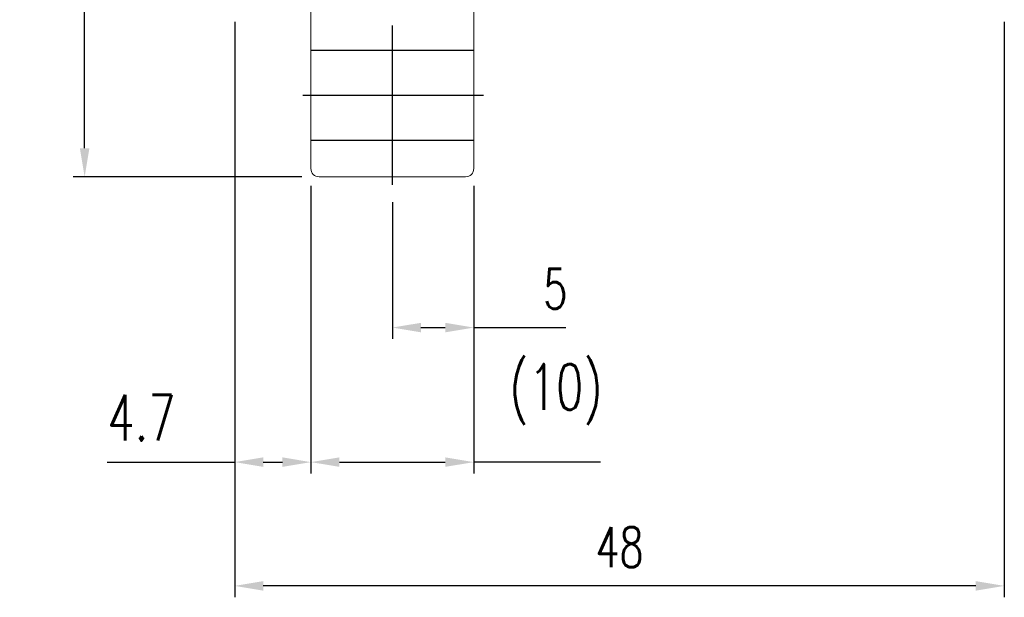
# Model space of a CAD drawing. Header units: millimetres. Extents: x -98 to 72, y -1050 to -956.
# Tile 2 of 47: x 1 to 61, y -1040 to -1005. Entities that reach past the tile are written whole.
import ezdxf

# ---------------------------------------------------------------- set-up
doc = ezdxf.new("R2010")
doc.units = ezdxf.units.MM
doc.header["$LTSCALE"] = 0.1
doc.layers.get('0').update_dxf_attribs({"linetype": 'CONTINUOUS'})
doc.layers.get('Defpoints').update_dxf_attribs({"linetype": 'CONTINUOUS'})
doc.styles.add('DIM-7', font='SIMPLEX.shx', dxfattribs={"width": 0.7, "bigfont": 'chineset.shx'})
doc.dimstyles.new('CNS', dxfattribs={"dimtxt": 3.5, "dimasz": 2.5, "dimexe": 1, "dimexo": 1.5, "dimgap": 0.09, "dimtad": 0, "dimdsep": 46, "dimtxsty": 'DIM-7', "dimcen": 0.09, "dimclrd": 1, "dimclre": 1, "dimclrt": 4, "dimadec": 0, "dimazin": 0, "dimtfac": 1, "dimtix": 1, "dimtmove": 2, "dimatfit": 3, "dimfxl": 0, "dimtvp": 0.971429, "dimtolj": 1, "dimarcsym": 0})

# ---------------------------------------------------------------- blocks, each defined once
blk = doc.blocks.new('*D69')
at = {"color": 0, "lineweight": -2}
for p, q in [((17.935, -966.679), (3.898, -966.679)), ((4.598, -1012.929), (4.598, -968.429)), ((17.935, -1014.679), (3.898, -1014.679))]:
    blk.add_line(p, q, dxfattribs=at)
at = {"color": 0}
for points in [[(4.306, -968.429), (4.89, -968.429), (4.598, -966.679)], [(4.306, -1012.929), (4.89, -1012.929), (4.598, -1014.679)]]:
    blk.add_solid(points, dxfattribs=at)
at = {"layer": 'Defpoints', "color": 0}
for p in [(4.598, -966.679), (18.985, -966.679), (18.985, -1014.679)]:
    blk.add_point(p, dxfattribs=at)
at = {"color": 0, "insert": (2.218, -990.679), "char_height": 2.45, "attachment_point": 5, "rotation": 90, "style": 'DIM-7'}
blk.add_mtext('\\A1;%%C48', dxfattribs=at)
blk = doc.blocks.new('*D71')
at = {"color": 0, "lineweight": -2}
for p, q in [((18.485, -1015.229), (18.485, -1032.886)), ((28.485, -1015.229), (28.485, -1032.886)), ((20.235, -1032.186), (26.735, -1032.186)), ((36.256, -1032.186), (28.485, -1032.186))]:
    blk.add_line(p, q, dxfattribs=at)
at = {"color": 0}
for points in [[(20.235, -1031.894), (20.235, -1032.477), (18.485, -1032.186)], [(26.735, -1031.894), (26.735, -1032.477), (28.485, -1032.186)]]:
    blk.add_solid(points, dxfattribs=at)
at = {"layer": 'Defpoints', "color": 0}
for p in [(18.485, -1014.179), (28.485, -1014.179), (28.485, -1032.186)]:
    blk.add_point(p, dxfattribs=at)
at = {"color": 0, "insert": (33.533, -1028.041), "char_height": 2.8, "attachment_point": 5, "style": 'DIM-7'}
blk.add_mtext('\\A1;(10)', dxfattribs=at)
blk = doc.blocks.new('*D73')
at = {"color": 0, "lineweight": -2}
for p, q in [((13.81, -1005.179), (13.81, -1040.481)), ((61.05, -1005.179), (61.05, -1040.481)), ((59.3, -1039.781), (15.56, -1039.781))]:
    blk.add_line(p, q, dxfattribs=at)
at = {"color": 0}
for points in [[(15.56, -1039.489), (15.56, -1040.072), (13.81, -1039.781)], [(59.3, -1039.489), (59.3, -1040.072), (61.05, -1039.781)]]:
    blk.add_solid(points, dxfattribs=at)
at = {"layer": 'Defpoints', "color": 0}
for p in [(13.81, -1004.129), (61.05, -1004.129), (13.81, -1039.781)]:
    blk.add_point(p, dxfattribs=at)
at = {"color": 0, "insert": (37.43, -1037.401), "char_height": 2.45, "attachment_point": 5, "style": 'DIM-7'}
blk.add_mtext('\\A1;48', dxfattribs=at)
blk = doc.blocks.new('*D74')
at = {"color": 0, "lineweight": -2}
for p, q in [((28.485, -1015.229), (28.485, -1024.63)), ((23.485, -1016.229), (23.485, -1024.63)), ((25.235, -1023.93), (26.735, -1023.93)), ((28.485, -1023.93), (34.126, -1023.93))]:
    blk.add_line(p, q, dxfattribs=at)
at = {"color": 0}
for points in [[(25.235, -1023.639), (25.235, -1024.222), (23.485, -1023.93)], [(26.735, -1023.639), (26.735, -1024.222), (28.485, -1023.93)]]:
    blk.add_solid(points, dxfattribs=at)
at = {"layer": 'Defpoints', "color": 0}
for p in [(28.485, -1014.179), (23.485, -1015.179), (28.485, -1023.93)]:
    blk.add_point(p, dxfattribs=at)
at = {"color": 0, "insert": (33.491, -1021.55), "char_height": 2.45, "attachment_point": 5, "style": 'DIM-7'}
blk.add_mtext('\\A1;5', dxfattribs=at)
blk = doc.blocks.new('*D68')
at = {"color": 0, "lineweight": -2}
for p, q in [((13.81, -1005.179), (13.81, -1032.886)), ((18.485, -1015.229), (18.485, -1032.886)), ((5.971, -1032.186), (13.81, -1032.186)), ((15.56, -1032.186), (16.735, -1032.186))]:
    blk.add_line(p, q, dxfattribs=at)
at = {"color": 0}
for points in [[(15.56, -1031.894), (15.56, -1032.477), (13.81, -1032.186)], [(16.735, -1031.894), (16.735, -1032.477), (18.485, -1032.186)]]:
    blk.add_solid(points, dxfattribs=at)
at = {"layer": 'Defpoints', "color": 0}
for p in [(13.81, -1004.129), (18.485, -1014.179), (18.485, -1032.186)]:
    blk.add_point(p, dxfattribs=at)
at = {"color": 0, "insert": (8.087, -1029.466), "char_height": 2.8, "attachment_point": 5, "style": 'DIM-7'}
blk.add_mtext('\\A1;4.7', dxfattribs=at)

msp = doc.modelspace()

# ---------------------------------------------------------------- linework, layer by layer
at = {"lineweight": 13}
for p, q in [((28.485, -1014.179), (28.485, -967.179)), ((18.485, -1014.179), (18.485, -1003.946)), ((18.985, -1014.679), (27.985, -1014.679))]:
    msp.add_line(p, q, dxfattribs=at)
for p, q in [((23.485, -1015.179), (23.485, -1005.397)), ((28.485, -1006.929), (18.485, -1006.929)), ((17.985, -1009.679), (29.085, -1009.679)), ((18.485, -1012.429), (28.485, -1012.429))]:
    msp.add_line(p, q)
for centre, start, end in [((18.985, -1014.179), 180, 270), ((27.985, -1014.179), 270, 0)]:
    msp.add_arc(centre, 0.5, start, end, dxfattribs=at)

# ---------------------------------------------------------------- dimensions: what is measured, and where the dimension line sits
dim = msp.add_linear_dim(base=(4.598, -966.679), p1=(18.985, -1014.679), p2=(18.985, -966.679), angle=90, dimstyle='CNS', override={"dimscale": 0.7, "dimgap": 0.09, "dimtoh": 1, "dimpost": '%%C<>', "dimclrd": 0, "dimclre": 0, "dimclrt": 0, "dimtol": 0, "dimlim": 0, "dimtp": 0.05, "dimtm": 0.05, "dimtmove": 1})
dim.commit()
dim.dimension.update_dxf_attribs({"geometry": '*D69', "text_midpoint": (2.218, -990.679)})
for base, p1, p2, text, picture, middle in [((18.485, -1032.186), (13.81, -1004.129), (18.485, -1014.179), '4.7', '*D68', (8.087, -1032.646)), ((28.485, -1032.186), (18.485, -1014.179), (28.485, -1014.179), '(<>)', '*D71', (33.533, -1032.186))]:
    dim = msp.add_linear_dim(base=base, p1=p1, p2=p2, text=text, dimstyle='CNS', override={"dimscale": 0.7, "dimtxt": 4, "dimtoh": 1, "dimclrd": 0, "dimclre": 0, "dimclrt": 0, "dimtp": 0.1, "dimtm": 0.1, "dimtmove": 1})
    dim.commit()
    dim.dimension.update_dxf_attribs({"geometry": picture, "text_midpoint": middle, "dimtype": 160})
dim = msp.add_linear_dim(base=(13.81, -1039.781), p1=(61.05, -1004.129), p2=(13.81, -1004.129), text='48', dimstyle='CNS', override={"dimscale": 0.7, "dimclrd": 0, "dimclre": 0, "dimclrt": 0})
dim.commit()
dim.dimension.update_dxf_attribs({"geometry": '*D73', "text_midpoint": (37.43, -1037.401)})
dim = msp.add_linear_dim(base=(28.485, -1023.93), p1=(23.485, -1015.179), p2=(28.485, -1014.179), dimstyle='CNS', override={"dimscale": 0.7, "dimclrd": 0, "dimclre": 0, "dimclrt": 0, "dimtmove": 0})
dim.commit()
dim.dimension.update_dxf_attribs({"geometry": '*D74', "text_midpoint": (33.491, -1023.93), "dimtype": 160})

doc.saveas('drawing.dxf')
